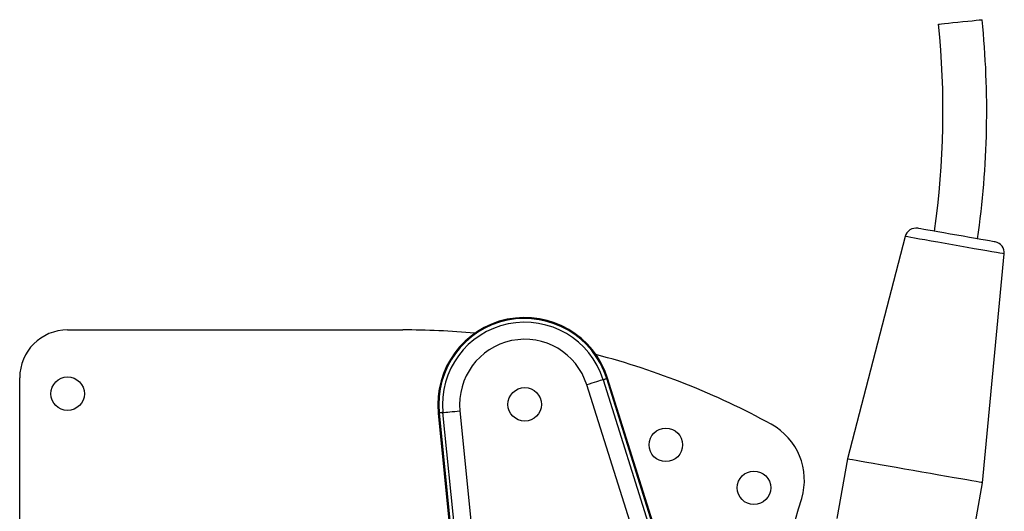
# Model space of a CAD drawing. Extents: x 3028 to 3864, y 3633 to 4147.
# Tile 5 of 8: x 3028 to 3336, y 3993 to 4147. Entities that reach past the tile are written whole.
import ezdxf

# ---------------------------------------------------------------- set-up
doc = ezdxf.new("R2010")
doc.units = 0
doc.header["$LTSCALE"] = 5
doc.layers.get('0').update_dxf_attribs({"linetype": 'CONTINUOUS'})

msp = doc.modelspace()

# ---------------------------------------------------------------- linework, layer by layer
at = {"color": 7, "linetype": 'CONTINUOUS'}
for p, q in [((3305.34, 4078.89), (3287.22, 4009.2)), ((3329.56, 4001.73), (3336.37, 4073.42)), ((3042.95, 4049.63), (3147.95, 4049.63)), ((3027.95, 3804.63), (3027.95, 4034.63)), ((3233.32, 3967.18), (3212.11, 4034.48)), ((3226.56, 3965.94), (3205.59, 4032.42)), ((3210.7, 4034.03), (3231.66, 3967.55)), ((3233.05, 3967.09), (3211.83, 4034.39)), ((3159.07, 4023.59), (3174.3, 3871.08)), ((3159.35, 4023.61), (3174.59, 3871.11)), ((3175.77, 3871.23), (3160.53, 4023.73)), ((3165.86, 4024.26), (3181.1, 3871.76)), ((3287.22, 4009.2), (3283.92, 3990.49)), ((3326.26, 3983.02), (3329.56, 4001.73))]:
    msp.add_line(p, q, dxfattribs=at)
at = {"color": 7, "linetype": 'CONTINUOUS', "flags": 128}
for points in [[(3315.79, 4145.44), (3315.8, 4145.44), (3316.08, 4145.47), (3316.71, 4145.53), (3317.65, 4145.63), (3318.86, 4145.75), (3320.28, 4145.9), (3321.82, 4146.05), (3323.4, 4146.22), (3324.94, 4146.37), (3326.35, 4146.52), (3327.56, 4146.64), (3328.51, 4146.74), (3329.14, 4146.8), (3329.41, 4146.83), (3329.42, 4146.83)], [(3333.5, 4077.2), (3333.49, 4077.2), (3333.24, 4077.24), (3332.65, 4077.35), (3331.74, 4077.51), (3330.53, 4077.72), (3329.06, 4077.98), (3327.37, 4078.28), (3325.51, 4078.61), (3323.53, 4078.95), (3321.49, 4079.31), (3319.45, 4079.67), (3317.46, 4080.03), (3315.59, 4080.36), (3313.88, 4080.66), (3312.39, 4080.92), (3311.16, 4081.14), (3310.23, 4081.3), (3309.62, 4081.41), (3309.35, 4081.46), (3309.33, 4081.46)], [(3336.37, 4073.42), (3336.26, 4073.44), (3335.81, 4073.52), (3335.02, 4073.66), (3333.92, 4073.85), (3332.53, 4074.1), (3330.87, 4074.39), (3328.99, 4074.72), (3326.93, 4075.08), (3324.74, 4075.47), (3322.45, 4075.87), (3320.14, 4076.28), (3317.83, 4076.69), (3315.6, 4077.08), (3313.48, 4077.46), (3311.53, 4077.8), (3309.78, 4078.11), (3308.29, 4078.37), (3307.07, 4078.59), (3306.16, 4078.75), (3305.58, 4078.85), (3305.34, 4078.89), (3305.34, 4078.89)], [(3211.83, 4034.39), (3212.05, 4034.46), (3212.11, 4034.48)], [(3210.7, 4034.03), (3210.3, 4033.91), (3209.81, 4033.75), (3209.23, 4033.57), (3208.59, 4033.37), (3207.89, 4033.15), (3207.15, 4032.91), (3206.38, 4032.67), (3205.59, 4032.42)], [(3210.7, 4034.03), (3210.85, 4034.08), (3210.99, 4034.12), (3211.13, 4034.17), (3211.27, 4034.21), (3211.42, 4034.26), (3211.56, 4034.3), (3211.69, 4034.35), (3211.83, 4034.39)], [(3159.35, 4023.61), (3159.12, 4023.59), (3159.07, 4023.59)], [(3160.53, 4023.73), (3160.38, 4023.72), (3160.23, 4023.7), (3160.08, 4023.69), (3159.93, 4023.67), (3159.79, 4023.66), (3159.64, 4023.64), (3159.5, 4023.63), (3159.35, 4023.61)], [(3160.53, 4023.73), (3160.95, 4023.77), (3161.47, 4023.83), (3162.06, 4023.89), (3162.73, 4023.95), (3163.46, 4024.03), (3164.24, 4024.1), (3165.04, 4024.18), (3165.86, 4024.26)], [(3329.56, 4001.73), (3329.53, 4001.74), (3329.2, 4001.8), (3328.53, 4001.92), (3327.53, 4002.09), (3326.22, 4002.32), (3324.61, 4002.61), (3322.74, 4002.94), (3320.63, 4003.31), (3318.32, 4003.72), (3315.84, 4004.15), (3313.25, 4004.61), (3310.57, 4005.08), (3307.86, 4005.56), (3305.16, 4006.04), (3302.51, 4006.5), (3299.96, 4006.95), (3297.54, 4007.38), (3295.31, 4007.77), (3293.28, 4008.13), (3291.51, 4008.44), (3290.02, 4008.71), (3288.82, 4008.92), (3287.95, 4009.07), (3287.41, 4009.17), (3287.22, 4009.2), (3287.22, 4009.2)]]:
    msp.add_lwpolyline(points, dxfattribs=at)
at = {"color": 7, "linetype": 'CONTINUOUS'}
for centre in [(3042.95, 4029.63), (3186.15, 4026.29), (3230.36, 4013.61), (3257.95, 4000.16)]:
    msp.add_circle(centre, 5.25, dxfattribs=at)
for centre, radius, start, end in [((3049.03, 4118.22), 281.85, 351.8299, 5.8266), ((3049.03, 4118.22), 268.15, 351.9234, 5.8266), ((3308.72, 4078.01), 3.5, 80, 165.4261), ((3332.89, 4073.75), 3.5, 354.5739, 80), ((3186.15, 4026.29), 27.22, 17.5, 185.7045), ((3186.15, 4026.29), 26.93, 17.5, 185.7045), ((3186.15, 4026.29), 25.74, 17.5, 185.7045), ((3042.95, 4034.63), 15, 90, 180), ((3147.95, 3809.63), 240, 84.6036, 90), ((3186.15, 4026.29), 20.39, 17.5, 185.7045), ((3147.95, 3809.63), 240, 61.2505, 75.3964), ((3253.76, 4002.51), 20, 343.5052, 61.2505), ((2697.63, 4167.19), 600, 338.20891, 343.50521)]:
    msp.add_arc(centre, radius, start, end, dxfattribs=at)

doc.saveas('drawing.dxf')
